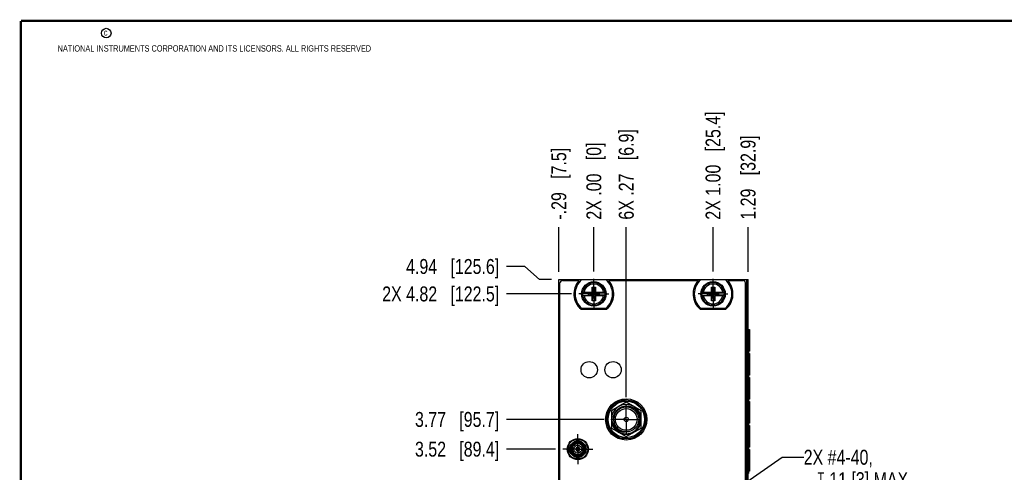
# Model space of a CAD drawing. Header units: inches. Extents: x 0.2 to 16.8, y 0.2 to 10.8.
# Tile 9 of 42: x 0.2 to 8.5, y 7 to 10.8. Entities that reach past the tile are written whole.
import ezdxf

# ---------------------------------------------------------------- set-up
doc = ezdxf.new("R2010")
doc.units = ezdxf.units.IN
doc.header["$LTSCALE"] = 0.935
doc.header["$MEASUREMENT"] = 0
doc.linetypes.add('CENTER', pattern=[0.6, 0.375, -0.075, 0.075, -0.075])
doc.layers.get('0').update_dxf_attribs({"linetype": 'CONTINUOUS'})
for name, color, linetype in [('02___PRT_ALL_AXES', 7, 'CONTINUOUS'), ('DETAIL', 7, 'CONTINUOUS'), ('DIMENSIONS', 7, 'CONTINUOUS')]:
    doc.layers.add(name, color=color, linetype=linetype)
doc.styles.get("Standard").update_dxf_attribs({"font": 'txt', "width": 0.8})
doc.dimstyles.new('DIMSTYLE_1', dxfattribs={"dimtxt": 0.125, "dimasz": 0.18, "dimexe": 0.125, "dimexo": 0.0625, "dimgap": 0.03125, "dimtad": 0, "dimtih": 1, "dimtoh": 1, "dimzin": 4, "dimdsep": 46, "dimtxsty": 'STANDARD', "dimblk": '_FILLED', "dimblk1": '_FILLED', "dimblk2": '_FILLED', "dimcen": 0.09, "dimadec": 0, "dimazin": 0, "dimtp": 0.01, "dimtm": 0.01, "dimtfac": 1, "dimtofl": 0, "dimtmove": 0, "dimatfit": 3, "dimldrblk": '_FILLED', "dimfxl": 1, "dimtolj": 1, "dimtzin": 4, "dimarcsym": 0})
doc.dimstyles.get("Standard").update_dxf_attribs({"dimtxt": 0.125, "dimasz": 0.18, "dimexe": 0.125, "dimexo": 0.0625, "dimgap": 0.09, "dimtad": 0, "dimtih": 1, "dimtoh": 1, "dimdec": 3, "dimzin": 4, "dimdsep": 46, "dimtxsty": 'STANDARD', "dimblk": '_FILLED', "dimblk1": '_FILLED', "dimblk2": '_FILLED', "dimcen": 0.09, "dimadec": 0, "dimazin": 0, "dimtol": 1, "dimtp": 0.01, "dimtm": 0.01, "dimtfac": 1, "dimtdec": 3, "dimtofl": 0, "dimtmove": 0, "dimatfit": 3, "dimldrblk": '_FILLED', "dimfxl": 1, "dimtolj": 1, "dimtzin": 4, "dimarcsym": 0})

# ---------------------------------------------------------------- blocks, each defined once
blk = doc.blocks.new('*D6')
at = {"layer": 'DIMENSIONS', "color": 2, "linetype": 'CONTINUOUS'}
blk.add_line((4.7346, 7.1708), (4.325, 7.1708), dxfattribs=at)
at = {"layer": 'DIMENSIONS', "color": 2, "linetype": 'CONTINUOUS', "insert": (4.2625, 7.2333), "char_height": 0.125, "width": 1.125, "attachment_point": 3, "line_spacing_factor": 0.9}
blk.add_mtext('3.52{\\Ftxt.shx;\\W1.000000;\\H0.125000; }[89.4]', dxfattribs=at)
blk = doc.blocks.new('_FILLED')
at = {"color": 0, "linetype": 'BYBLOCK'}
blk.add_solid([(0, 0), (-1, 0.174), (-1, -0.174)], dxfattribs=at)
blk = doc.blocks.new('*D7')
at = {"layer": 'DIMENSIONS', "color": 2, "linetype": 'CONTINUOUS'}
blk.add_line((5.1408, 7.4199), (4.325, 7.4199), dxfattribs=at)
at = {"layer": 'DIMENSIONS', "color": 2, "linetype": 'CONTINUOUS', "insert": (4.2625, 7.4824), "char_height": 0.125, "width": 1.125, "attachment_point": 3, "line_spacing_factor": 0.9}
blk.add_mtext('3.77{\\Ftxt.shx;\\W1.000000;\\H0.125000; }[95.7]', dxfattribs=at)
blk = doc.blocks.new('*D8')
at = {"layer": 'DIMENSIONS', "color": 2, "linetype": 'CONTINUOUS'}
blk.add_line((4.8689, 8.4714), (4.325, 8.4714), dxfattribs=at)
at = {"layer": 'DIMENSIONS', "color": 2, "linetype": 'CONTINUOUS', "insert": (4.2625, 8.5339), "char_height": 0.125, "width": 1.525, "attachment_point": 3, "line_spacing_factor": 0.9}
blk.add_mtext('2X 4.82{\\Ftxt.shx;\\W1.000000;\\H0.125000; }[122.5]', dxfattribs=at)
blk = doc.blocks.new('*D9')
at = {"layer": 'DIMENSIONS', "color": 2, "linetype": 'CONTINUOUS'}
for p, q in [((4.4779, 8.7013), (4.325, 8.7013)), ((4.5996, 8.5934), (4.4779, 8.7013)), ((4.7, 8.5934), (4.5996, 8.5934))]:
    blk.add_line(p, q, dxfattribs=at)
at = {"layer": 'DIMENSIONS', "color": 2, "linetype": 'CONTINUOUS', "insert": (4.2625, 8.7638), "char_height": 0.125, "width": 1.225, "attachment_point": 3, "line_spacing_factor": 0.9}
blk.add_mtext('4.94{\\Ftxt.shx;\\W1.000000;\\H0.125000; }[125.6]', dxfattribs=at)
blk = doc.blocks.new('*D19')
at = {"layer": 'DIMENSIONS', "color": 2, "linetype": 'CONTINUOUS'}
blk.add_line((4.7625, 8.6559), (4.7625, 9.0309), dxfattribs=at)
at = {"layer": 'DIMENSIONS', "color": 2, "linetype": 'CONTINUOUS', "insert": (4.7, 9.0934), "char_height": 0.125, "width": 1.025, "attachment_point": 1, "rotation": 90, "line_spacing_factor": 0.9}
blk.add_mtext('-.29{\\Ftxt.shx;\\W1.000000;\\H0.125000; }[7.5]', dxfattribs=at)
blk = doc.blocks.new('*D20')
at = {"layer": 'DIMENSIONS', "color": 2, "linetype": 'CONTINUOUS'}
blk.add_line((5.0565, 8.659), (5.0565, 9.0309), dxfattribs=at)
at = {"layer": 'DIMENSIONS', "color": 2, "linetype": 'CONTINUOUS', "insert": (4.994, 9.0934), "char_height": 0.125, "width": 1.025, "attachment_point": 1, "rotation": 90, "line_spacing_factor": 0.9}
blk.add_mtext('2X .00{\\Ftxt.shx;\\W1.000000;\\H0.125000; }[0]', dxfattribs=at)
blk = doc.blocks.new('*D21')
at = {"layer": 'DIMENSIONS', "color": 2, "linetype": 'CONTINUOUS'}
blk.add_line((6.0565, 8.659), (6.0565, 9.0309), dxfattribs=at)
at = {"layer": 'DIMENSIONS', "color": 2, "linetype": 'CONTINUOUS', "insert": (5.994, 9.0934), "char_height": 0.125, "width": 1.425, "attachment_point": 1, "rotation": 90, "line_spacing_factor": 0.9}
blk.add_mtext('2X 1.00{\\Ftxt.shx;\\W1.000000;\\H0.125000; }[25.4]', dxfattribs=at)
blk = doc.blocks.new('*D22')
at = {"layer": 'DIMENSIONS', "color": 2, "linetype": 'CONTINUOUS'}
blk.add_line((6.3505, 8.6559), (6.3505, 9.0309), dxfattribs=at)
at = {"layer": 'DIMENSIONS', "color": 2, "linetype": 'CONTINUOUS', "insert": (6.288, 9.0934), "char_height": 0.125, "width": 1.125, "attachment_point": 1, "rotation": 90, "line_spacing_factor": 0.9}
blk.add_mtext('1.29{\\Ftxt.shx;\\W1.000000;\\H0.125000; }[32.9]', dxfattribs=at)
blk = doc.blocks.new('*D23')
at = {"layer": 'DIMENSIONS', "color": 2, "linetype": 'CONTINUOUS'}
blk.add_line((5.3284, 7.6075), (5.3284, 9.0309), dxfattribs=at)
at = {"layer": 'DIMENSIONS', "color": 2, "linetype": 'CONTINUOUS', "insert": (5.2659, 9.0934), "char_height": 0.125, "width": 1.225, "attachment_point": 1, "rotation": 90, "line_spacing_factor": 0.9}
blk.add_mtext('6X .27{\\Ftxt.shx;\\W1.000000;\\H0.125000; }[6.9]', dxfattribs=at)

msp = doc.modelspace()

# ---------------------------------------------------------------- linework, layer by layer
at = {"color": 7, "linetype": 'CONTINUOUS'}
for p, q in [((4.7625, 3.4554), (4.7625, 8.5934)), ((4.7625, 8.5934), (6.3505, 8.5934)), ((6.3505, 3.5284), (6.3505, 8.5934)), ((4.7725, 4.4788), (4.7725, 8.5634)), ((4.7925, 8.5834), (4.9319, 8.5834)), ((5.1602, 8.5899), (4.9527, 8.5899)), ((5.0427, 8.4143), (5.0702, 8.5284)), ((5.0427, 8.4851), (5.0427, 8.5284)), ((5.0702, 8.4143), (5.0427, 8.5284)), ((5.0427, 8.5284), (5.0702, 8.5284)), ((5.0702, 8.5284), (5.0702, 8.4851)), ((5.181, 8.5834), (5.9319, 8.5834)), ((6.1602, 8.5899), (5.9527, 8.5899)), ((6.0427, 8.4143), (6.0702, 8.5284)), ((6.0427, 8.4851), (6.0427, 8.5284)), ((6.0702, 8.4143), (6.0427, 8.5284)), ((6.0427, 8.5284), (6.0702, 8.5284)), ((6.0702, 8.5284), (6.0702, 8.4851)), ((6.181, 8.5834), (6.3085, 8.5834)), ((6.3285, 3.5584), (6.3285, 8.5634)), ((4.9618, 8.4851), (5.0447, 8.4851)), ((4.9618, 8.4576), (5.0447, 8.4576)), ((5.0079, 8.4831), (5.0079, 8.4596)), ((5.0079, 8.4831), (5.105, 8.4596)), ((5.0079, 8.4596), (5.105, 8.4831)), ((5.0447, 8.4831), (5.0079, 8.4831)), ((5.0079, 8.4596), (5.0447, 8.4596)), ((5.0427, 8.4143), (5.0427, 8.4576)), ((5.0447, 8.4851), (5.0447, 8.4831)), ((5.0447, 8.4596), (5.0682, 8.4831)), ((5.0682, 8.4596), (5.0447, 8.4831)), ((5.0447, 8.4596), (5.0447, 8.4576)), ((5.0682, 8.4831), (5.0682, 8.4851)), ((5.0682, 8.4851), (5.1511, 8.4851)), ((5.105, 8.4831), (5.0682, 8.4831)), ((5.0682, 8.4576), (5.0682, 8.4596)), ((5.0682, 8.4596), (5.105, 8.4596)), ((5.0682, 8.4576), (5.1511, 8.4576)), ((5.0702, 8.4576), (5.0702, 8.4143)), ((5.105, 8.4596), (5.105, 8.4831)), ((5.9618, 8.4851), (6.0447, 8.4851)), ((5.9618, 8.4576), (6.0447, 8.4576)), ((6.0079, 8.4831), (6.0079, 8.4596)), ((6.0079, 8.4596), (6.105, 8.4831)), ((6.0447, 8.4831), (6.0079, 8.4831)), ((6.0079, 8.4831), (6.105, 8.4596)), ((6.0079, 8.4596), (6.0447, 8.4596)), ((6.0427, 8.4143), (6.0427, 8.4576)), ((6.0447, 8.4851), (6.0447, 8.4831)), ((6.0447, 8.4596), (6.0682, 8.4831)), ((6.0682, 8.4596), (6.0447, 8.4831)), ((6.0447, 8.4596), (6.0447, 8.4576)), ((6.0682, 8.4831), (6.0682, 8.4851)), ((6.0682, 8.4851), (6.1511, 8.4851)), ((6.105, 8.4831), (6.0682, 8.4831)), ((6.0682, 8.4576), (6.0682, 8.4596)), ((6.0682, 8.4596), (6.105, 8.4596)), ((6.0682, 8.4576), (6.1511, 8.4576)), ((6.0702, 8.4576), (6.0702, 8.4143)), ((6.105, 8.4596), (6.105, 8.4831)), ((4.949, 8.3429), (5.1639, 8.3429)), ((4.9527, 8.3529), (5.1602, 8.3529)), ((5.0702, 8.4143), (5.0427, 8.4143)), ((5.949, 8.3429), (6.1639, 8.3429)), ((5.9527, 8.3529), (6.1602, 8.3529)), ((6.0702, 8.4143), (6.0427, 8.4143)), ((6.3505, 8.1734), (6.3612, 8.1734)), ((6.3612, 7.9914), (6.3612, 8.1734)), ((6.3531, 7.9914), (6.3531, 7.9724)), ((6.3612, 7.9914), (6.3531, 7.9914)), ((6.3531, 7.9724), (6.3612, 7.9724)), ((6.3612, 7.7905), (6.3612, 7.9724)), ((6.3531, 7.7905), (6.3531, 7.7715)), ((6.3612, 7.7905), (6.3531, 7.7905)), ((6.3531, 7.7715), (6.3612, 7.7715)), ((6.3612, 7.5895), (6.3612, 7.7715)), ((5.3284, 7.5643), (5.2034, 7.4921)), ((5.4534, 7.4921), (5.3284, 7.5643)), ((6.3531, 7.5895), (6.3531, 7.5705)), ((6.3612, 7.5895), (6.3531, 7.5895)), ((6.3531, 7.5705), (6.3612, 7.5705)), ((6.3612, 7.3886), (6.3612, 7.5705)), ((5.2034, 7.4921), (5.2034, 7.3478)), ((5.4534, 7.3478), (5.4534, 7.4921)), ((6.3531, 7.3886), (6.3531, 7.3696)), ((6.3612, 7.3886), (6.3531, 7.3886)), ((6.3531, 7.3696), (6.3612, 7.3696)), ((6.3612, 7.1876), (6.3612, 7.3696)), ((5.2034, 7.3478), (5.3284, 7.2756)), ((5.3284, 7.2756), (5.4534, 7.3478)), ((4.8426, 7.1938), (4.8426, 7.1478)), ((4.8845, 7.2007), (4.8852, 7.1998)), ((4.8852, 7.2015), (4.8882, 7.1983)), ((4.8882, 7.1983), (4.8867, 7.1989)), ((4.8962, 7.2496), (4.9485, 7.2496)), ((4.9092, 7.2171), (4.9092, 7.216)), ((4.9108, 7.213), (4.91, 7.2144)), ((4.9102, 7.2174), (4.9108, 7.213)), ((4.9196, 7.1799), (4.9196, 7.1872)), ((4.9247, 7.1799), (4.9247, 7.1872)), ((4.9399, 7.2155), (4.9378, 7.2117)), ((4.9378, 7.2117), (4.9379, 7.2132)), ((4.9389, 7.2159), (4.9382, 7.215)), ((4.9627, 7.1965), (4.9588, 7.1947)), ((4.9588, 7.1947), (4.9598, 7.1959)), ((4.9621, 7.1974), (4.9611, 7.1971)), ((6.3531, 7.1876), (6.3531, 7.1686)), ((6.3612, 7.1876), (6.3531, 7.1876)), ((4.8742, 7.1739), (4.8785, 7.1731)), ((4.8742, 7.1728), (4.8752, 7.1725)), ((4.8785, 7.1731), (4.877, 7.1727)), ((4.8816, 7.1451), (4.8856, 7.147)), ((4.8822, 7.1443), (4.8832, 7.1446)), ((4.8856, 7.147), (4.8845, 7.1458)), ((4.9045, 7.1262), (4.9066, 7.13)), ((4.9054, 7.1258), (4.9061, 7.1267)), ((4.9058, 7.1734), (4.9131, 7.1734)), ((4.9058, 7.1683), (4.9131, 7.1683)), ((4.9066, 7.13), (4.9064, 7.1285)), ((4.9196, 7.1545), (4.9196, 7.1617)), ((4.9247, 7.1545), (4.9247, 7.1617)), ((4.9313, 7.1734), (4.9385, 7.1734)), ((4.9313, 7.1683), (4.9385, 7.1683)), ((4.9341, 7.1243), (4.9335, 7.1287)), ((4.9335, 7.1287), (4.9343, 7.1273)), ((4.9351, 7.1246), (4.9351, 7.1257)), ((4.9591, 7.1402), (4.9562, 7.1434)), ((4.9562, 7.1434), (4.9576, 7.1428)), ((4.9598, 7.141), (4.9592, 7.1419)), ((4.9658, 7.1686), (4.9673, 7.1689)), ((4.9701, 7.1678), (4.9658, 7.1686)), ((4.9701, 7.1688), (4.9691, 7.1692)), ((6.3531, 7.1686), (6.3612, 7.1686)), ((6.3612, 6.9867), (6.3612, 7.1686)), ((4.9485, 7.0921), (4.8962, 7.0921)), ((6.3531, 6.9867), (6.3531, 6.9677)), ((6.3612, 6.9867), (6.3531, 6.9867))]:
    msp.add_line(p, q, dxfattribs=at)
at = {"color": 9, "linetype": 'CONTINUOUS'}
for p, q in [((6.3385, 8.5934), (6.3385, 3.5284)), ((6.3525, 4.1734), (6.3525, 8.1734)), ((6.3611, 8.1734), (6.3611, 7.9914)), ((6.3611, 7.9724), (6.3611, 7.7905)), ((6.3611, 7.7715), (6.3611, 7.5895)), ((6.3611, 7.5705), (6.3611, 7.3886)), ((6.3611, 7.3696), (6.3611, 7.1876)), ((6.3611, 7.1686), (6.3611, 6.9867))]:
    msp.add_line(p, q, dxfattribs=at)
at = {"color": 6, "linetype": 'CONTINUOUS'}
for p, q in [((5.3224, 7.5774), (5.2864, 7.5774)), ((5.3224, 7.5828), (5.3224, 7.5774)), ((5.1689, 7.3862), (5.1689, 7.4535)), ((5.1771, 7.4428), (5.1689, 7.4428)), ((5.4839, 7.3712), (5.4839, 7.4688)), ((5.1689, 7.3971), (5.1771, 7.3971)), ((5.2864, 7.2625), (5.3224, 7.2625)), ((5.3224, 7.2625), (5.3224, 7.2571))]:
    msp.add_line(p, q, dxfattribs=at)
at = {"color": 7, "linetype": 'CONTINUOUS', "const_width": 0.02}
for points in [[(0.25, 10.7586), (0.25, 0.2586)], [(16.75, 10.7586), (0.25, 10.7586)]]:
    msp.add_lwpolyline(points, dxfattribs=at)
at = {"color": 2, "linetype": 'CONTINUOUS'}
msp.add_circle((0.9659, 10.6562), 0.0403, dxfattribs=at)
at = {"color": 7, "linetype": 'CONTINUOUS'}
for centre, radius in [((5.0565, 8.4713), 0.1025), ((5.0565, 8.4713), 0.098), ((6.0565, 8.4713), 0.1025), ((6.0565, 8.4713), 0.098), ((5.0175, 7.836), 0.0685), ((5.2175, 7.836), 0.0685), ((5.3284, 7.4199), 0.173), ((5.3284, 7.4199), 0.163), ((5.3284, 7.4199), 0.1048), ((5.3284, 7.4199), 0.091), ((5.3284, 7.4199), 0.018), ((4.9222, 7.1708), 0.0889), ((4.9224, 7.1708), 0.083), ((4.9222, 7.1708), 0.0689), ((4.9222, 7.1708), 0.061), ((4.9222, 7.1708), 0.0573), ((4.9222, 7.1708), 0.0557), ((4.9222, 7.1708), 0.051), ((4.9222, 7.1708), 0.048), ((4.9222, 7.1708), 0.0325), ((4.9222, 7.1708), 0.00945)]:
    msp.add_circle(centre, radius, dxfattribs=at)
at = {"color": 6, "linetype": 'CONTINUOUS'}
msp.add_circle((5.3284, 7.4199), 0.153, dxfattribs=at)
at = {"color": 7, "linetype": 'CONTINUOUS'}
for centre, radius, start, end in [((4.7925, 8.5634), 0.02, 90, 180), ((5.0565, 8.4713), 0.1675, 138.03653, 230.09991), ((5.0565, 8.4713), 0.1575, 131.20295, 228.79705), ((5.0565, 8.4713), 0.1575, 311.20295, 48.79705), ((5.0565, 8.4713), 0.1675, 309.90009, 41.96347), ((6.0565, 8.4713), 0.1675, 138.03653, 230.09991), ((6.0565, 8.4713), 0.1575, 131.20295, 228.79705), ((6.0565, 8.4713), 0.1575, 311.20295, 48.79705), ((6.0565, 8.4713), 0.1675, 309.90009, 41.96347), ((6.3085, 8.5634), 0.02, 0, 90), ((5.0565, 8.4713), 0.0956, 171.71661, 188.28339), ((5.0565, 8.4713), 0.0956, 351.71661, 8.28339), ((6.0565, 8.4713), 0.0956, 171.71661, 188.28339), ((6.0565, 8.4713), 0.0956, 351.71661, 8.28339), ((5.3284, 7.4199), 0.125, 194.16527, 193.87226), ((5.328, 7.4227), 0.1078, 181.48389, 194.35786), ((4.9261, 7.1796), 0.048, 161.75139, 187.872), ((4.9398, 7.3017), 0.1156, 241.82066, 242.70377), ((4.9305, 7.1756), 0.048, 125.7467, 151.872), ((4.9222, 7.1708), 0.0165, 98.90299, 171.09701), ((5.0112, 7.2653), 0.1133, 205.80786, 206.70955), ((4.9317, 7.1698), 0.048, 89.73334, 115.872), ((4.9222, 7.1708), 0.0165, 8.90299, 81.09701), ((4.9293, 7.1644), 0.048, 53.69457, 79.872), ((5.0497, 7.1949), 0.1133, 169.80796, 170.70945), ((4.9241, 7.1614), 0.048, 17.7728, 43.872), ((5.0412, 7.1137), 0.1156, 133.82066, 134.70377), ((4.9202, 7.1803), 0.048, 197.7728, 223.872), ((4.8595, 7.287), 0.1156, 277.82066, 278.70377), ((4.8032, 7.228), 0.1156, 313.82066, 314.70377), ((4.915, 7.1773), 0.048, 233.69457, 259.872), ((4.9222, 7.1708), 0.0165, 188.90299, 261.09701), ((4.7946, 7.1468), 0.1133, 349.80796, 350.70945), ((4.9222, 7.1708), 0.0139, 169.37401, 190.62599), ((4.9126, 7.1719), 0.048, 269.72281, 295.872), ((4.9222, 7.1708), 0.0139, 79.37401, 100.62599), ((4.9222, 7.1708), 0.0139, 259.37401, 280.62599), ((4.9222, 7.1708), 0.0165, 278.90299, 351.09701), ((4.831, 7.0753), 0.1156, 25.82066, 26.70377), ((4.9222, 7.1708), 0.0139, 349.37401, 10.62599), ((4.9138, 7.166), 0.048, 305.7467, 331.872), ((4.9046, 7.04), 0.1156, 61.82066, 62.70377), ((4.9182, 7.1621), 0.048, 341.75139, 7.872), ((4.9848, 7.0546), 0.1156, 97.82066, 98.70377)]:
    msp.add_arc(centre, radius, start, end, dxfattribs=at)
at = {"color": 9, "linetype": 'CONTINUOUS'}
for centre, radius, start, end in [((5.0565, 8.4713), 0.0947, 8.36375, 171.63625), ((5.0565, 8.4713), 0.0832, 9.53349, 170.46651), ((6.0565, 8.4713), 0.0947, 8.36375, 171.63625), ((6.0565, 8.4713), 0.0832, 9.53349, 170.46651), ((5.0565, 8.4713), 0.0947, 188.36622, 351.63378), ((5.0565, 8.4713), 0.0832, 189.53307, 350.46652), ((6.0565, 8.4713), 0.0947, 188.36622, 351.63378), ((6.0565, 8.4713), 0.0832, 189.53307, 350.46652), ((5.3284, 7.4199), 0.1074, 193.30374, 260.15995), ((4.9222, 7.1708), 0.0114, 102.95219, 167.04781), ((4.9222, 7.1708), 0.0114, 192.95219, 257.04781), ((4.9222, 7.1708), 0.0114, 12.95219, 77.04781), ((4.9222, 7.1708), 0.0114, 282.95219, 347.04781)]:
    msp.add_arc(centre, radius, start, end, dxfattribs=at)
at = {"color": 6, "linetype": 'CONTINUOUS'}
for start, end in [(117.65897, 120.57065), (116.80647, 116.98417), (175.05214, 184.83464), (239.94809, 243.33073)]:
    msp.add_arc((5.3279, 7.4199), 0.125, start, end, dxfattribs=at)
at = {"color": 7, "linetype": 'CONTINUOUS'}
for points, knots in [([(5.2203, 7.4199), (5.2203, 7.4218), (5.2203, 7.4255), (5.2205, 7.431), (5.2211, 7.4365), (5.2219, 7.4419), (5.223, 7.4474), (5.2244, 7.4527), (5.2261, 7.458), (5.2277, 7.4623), (5.2291, 7.4657), (5.2302, 7.4682), (5.2314, 7.4707), (5.2327, 7.4732), (5.234, 7.4756), (5.2358, 7.4788), (5.2382, 7.4827), (5.2414, 7.4872), (5.2448, 7.4916), (5.2484, 7.4958), (5.2522, 7.4998), (5.2562, 7.5036), (5.2603, 7.5072), (5.2647, 7.5106), (5.2692, 7.5138), (5.2739, 7.5167), (5.2803, 7.5204), (5.2887, 7.5243), (5.2973, 7.5273), (5.3045, 7.5293), (5.3098, 7.5305), (5.3153, 7.5314), (5.3208, 7.532), (5.3263, 7.5324), (5.3318, 7.5325), (5.3373, 7.5323), (5.3428, 7.5319), (5.3483, 7.5312), (5.3538, 7.5302), (5.3591, 7.529), (5.3645, 7.5275), (5.3697, 7.5257), (5.3748, 7.5237), (5.3799, 7.5214), (5.3848, 7.5189), (5.3896, 7.5162), (5.3943, 7.5132), (5.3988, 7.5101), (5.4031, 7.5067), (5.4073, 7.5031), (5.4113, 7.4993), (5.4151, 7.4953), (5.42, 7.4897), (5.4255, 7.4823), (5.4303, 7.4745), (5.4337, 7.4679), (5.436, 7.4629), (5.438, 7.4578), (5.4398, 7.4525), (5.4414, 7.4472), (5.4427, 7.4419), (5.4437, 7.4364), (5.4447, 7.4291), (5.4451, 7.4236), (5.4452, 7.4199)], [0, 0, 0, 0, 0.015626, 0.031251, 0.046876, 0.062501, 0.078126, 0.093751, 0.109376, 0.125001, 0.132814, 0.140627, 0.14844, 0.156253, 0.164066, 0.171879, 0.187504, 0.203129, 0.218754, 0.234379, 0.250005, 0.26563, 0.281256, 0.296882, 0.312508, 0.328133, 0.343759, 0.375001, 0.406243, 0.421869, 0.437495, 0.453121, 0.468746, 0.484372, 0.499998, 0.515624, 0.53125, 0.546876, 0.562501, 0.578127, 0.593752, 0.609378, 0.625003, 0.640628, 0.656254, 0.671879, 0.687505, 0.70313, 0.718756, 0.734381, 0.750007, 0.765633, 0.781259, 0.812503, 0.843746, 0.859372, 0.874999, 0.890625, 0.906251, 0.921877, 0.937504, 0.95313, 0.968756, 1, 1, 1, 1]), ([(5.2082, 7.4545), (5.2078, 7.4525), (5.2071, 7.4484), (5.2064, 7.4424), (5.2059, 7.4363), (5.2058, 7.4301), (5.2059, 7.425), (5.2062, 7.421), (5.2066, 7.4169), (5.2071, 7.4128), (5.2077, 7.4088), (5.2083, 7.4058), (5.209, 7.4028), (5.2097, 7.3998), (5.2105, 7.3969), (5.2114, 7.394), (5.2124, 7.391), (5.2138, 7.3872), (5.2153, 7.3834), (5.217, 7.3797), (5.2183, 7.3769), (5.2197, 7.3742), (5.2211, 7.3715), (5.2227, 7.3689), (5.2248, 7.3654), (5.2271, 7.362), (5.2295, 7.3587), (5.2314, 7.3563), (5.2333, 7.3539), (5.2353, 7.3516), (5.2374, 7.3493), (5.2402, 7.3464), (5.2431, 7.3436), (5.2462, 7.3408), (5.2485, 7.3389), (5.2509, 7.337), (5.2534, 7.3351), (5.2559, 7.3334), (5.2584, 7.3316), (5.261, 7.33), (5.2636, 7.3284), (5.2663, 7.327), (5.269, 7.3255), (5.2718, 7.3242), (5.2745, 7.3229), (5.2774, 7.3217), (5.2802, 7.3206), (5.2831, 7.3196), (5.286, 7.3187), (5.2889, 7.3178), (5.2919, 7.317), (5.2949, 7.3163), (5.2979, 7.3157), (5.3009, 7.3152), (5.3049, 7.3146), (5.308, 7.3143), (5.31, 7.3141)], [0, 0, 0, 0, 0.031265, 0.062529, 0.093793, 0.125056, 0.156317, 0.171948, 0.187579, 0.218838, 0.234469, 0.2501, 0.26573, 0.28136, 0.296989, 0.312618, 0.328247, 0.343876, 0.37513, 0.390758, 0.406386, 0.422013, 0.43764, 0.453267, 0.468893, 0.500143, 0.515769, 0.531395, 0.54702, 0.562644, 0.578269, 0.593893, 0.625138, 0.640761, 0.656384, 0.672007, 0.687629, 0.703251, 0.718873, 0.734494, 0.750115, 0.765735, 0.781356, 0.796976, 0.812595, 0.828215, 0.843834, 0.859453, 0.875071, 0.890689, 0.906306, 0.921923, 0.93754, 0.953156, 0.968772, 1, 1, 1, 1]), ([(5.207, 7.39), (5.2075, 7.3882), (5.2085, 7.3847), (5.2103, 7.3795), (5.2123, 7.3744), (5.2145, 7.3694), (5.217, 7.3645), (5.2196, 7.3597), (5.2225, 7.355), (5.2256, 7.3505), (5.2288, 7.3461), (5.2323, 7.3418), (5.2359, 7.3378), (5.2398, 7.3338), (5.2438, 7.3301), (5.2479, 7.3265), (5.2522, 7.3231), (5.2567, 7.3199), (5.2605, 7.3174), (5.2636, 7.3155), (5.266, 7.3142), (5.2684, 7.3129), (5.2709, 7.3116), (5.2733, 7.3104), (5.2766, 7.3089), (5.2808, 7.3071), (5.286, 7.3052), (5.2912, 7.3036), (5.2965, 7.3021), (5.3019, 7.3009), (5.3073, 7.3), (5.3127, 7.2993), (5.3182, 7.2988), (5.3236, 7.2986), (5.3291, 7.2987), (5.3346, 7.2989), (5.34, 7.2995), (5.3455, 7.3003), (5.3509, 7.3013), (5.3562, 7.3025), (5.3615, 7.3041), (5.3667, 7.3058), (5.3735, 7.3084), (5.3801, 7.3115), (5.3865, 7.3151), (5.3912, 7.318), (5.3957, 7.3211), (5.4001, 7.3243), (5.4043, 7.3278), (5.4084, 7.3315), (5.4122, 7.3354), (5.416, 7.3394), (5.4195, 7.3436), (5.4222, 7.3473), (5.4244, 7.3502), (5.4259, 7.3525), (5.4274, 7.3548), (5.4288, 7.3572), (5.4302, 7.3595), (5.4315, 7.3619), (5.4327, 7.3644), (5.4343, 7.3676), (5.4362, 7.3718), (5.4382, 7.3769), (5.4399, 7.3821), (5.4415, 7.3874), (5.4427, 7.3927), (5.4437, 7.3981), (5.4445, 7.4035), (5.445, 7.409), (5.4453, 7.4145), (5.4453, 7.4181), (5.4452, 7.4199)], [0, 0, 0, 0, 0.015625, 0.031251, 0.046876, 0.062502, 0.078127, 0.093753, 0.109378, 0.125003, 0.140629, 0.156254, 0.171879, 0.187504, 0.203129, 0.218754, 0.234378, 0.250003, 0.265628, 0.273441, 0.281253, 0.289066, 0.296879, 0.304692, 0.312505, 0.328129, 0.343754, 0.359379, 0.375004, 0.390629, 0.406254, 0.421879, 0.437504, 0.45313, 0.468755, 0.48438, 0.500005, 0.51563, 0.531255, 0.54688, 0.562506, 0.578131, 0.593756, 0.624998, 0.640623, 0.656248, 0.671873, 0.687498, 0.703123, 0.718748, 0.734373, 0.749998, 0.765623, 0.781248, 0.789061, 0.796874, 0.804687, 0.8125, 0.820313, 0.828126, 0.835939, 0.843752, 0.859377, 0.875001, 0.890626, 0.906251, 0.921876, 0.937501, 0.953126, 0.96875, 0.984375, 1, 1, 1, 1]), ([(5.2236, 7.396), (5.2241, 7.394), (5.2253, 7.3901), (5.2273, 7.3843), (5.2297, 7.3786), (5.2323, 7.373), (5.2353, 7.3676), (5.2386, 7.3624), (5.2416, 7.3582), (5.2441, 7.3549), (5.2467, 7.3518), (5.2501, 7.3479), (5.2545, 7.3436), (5.2583, 7.3402), (5.2615, 7.3376), (5.2639, 7.3357), (5.2664, 7.3339), (5.269, 7.3321), (5.2716, 7.3304), (5.2742, 7.3288), (5.2769, 7.3273), (5.2796, 7.3259), (5.2824, 7.3245), (5.2842, 7.3236), (5.2852, 7.3232)], [0, 0, 0, 0, 0.062487, 0.124976, 0.187467, 0.24996, 0.312454, 0.374949, 0.437447, 0.468699, 0.499952, 0.562451, 0.624953, 0.687455, 0.71871, 0.749965, 0.78122, 0.812475, 0.843729, 0.874984, 0.906238, 0.937492, 0.968746, 1, 1, 1, 1]), ([(5.2852, 7.3232), (5.2858, 7.3229), (5.2871, 7.3224), (5.289, 7.3216), (5.291, 7.3208), (5.293, 7.3201), (5.2949, 7.3194), (5.2969, 7.3187), (5.2986, 7.3182), (5.3, 7.3178), (5.301, 7.3175), (5.302, 7.3172), (5.303, 7.317), (5.304, 7.3167), (5.305, 7.3164), (5.3059, 7.3162), (5.3065, 7.316), (5.3071, 7.3159), (5.3076, 7.3158), (5.3081, 7.3157), (5.3086, 7.3156), (5.3091, 7.3154), (5.3096, 7.3153), (5.3101, 7.3152), (5.3106, 7.3151), (5.3111, 7.315), (5.3114, 7.3149), (5.3117, 7.3148), (5.3119, 7.3148), (5.3122, 7.3147), (5.3124, 7.3147), (5.3125, 7.3146), (5.3127, 7.3146), (5.3128, 7.3145), (5.3129, 7.3145), (5.313, 7.3145), (5.3131, 7.3144), (5.3132, 7.3144), (5.3133, 7.3144), (5.3133, 7.3144), (5.3134, 7.3143), (5.3134, 7.3143), (5.3134, 7.3143), (5.3135, 7.3143), (5.3135, 7.3143), (5.3135, 7.3142), (5.3135, 7.3142), (5.3135, 7.3142), (5.3136, 7.3142), (5.3136, 7.3142), (5.3136, 7.3142), (5.3135, 7.3141), (5.3135, 7.3141), (5.3135, 7.3141), (5.3135, 7.3141), (5.3135, 7.3141), (5.3134, 7.3141), (5.3134, 7.3141), (5.3134, 7.3141), (5.3133, 7.3141), (5.3132, 7.3141), (5.3132, 7.314), (5.3131, 7.314), (5.313, 7.314), (5.3129, 7.314), (5.3127, 7.314), (5.3126, 7.314), (5.3125, 7.314), (5.3123, 7.314), (5.3121, 7.314), (5.3118, 7.314), (5.3116, 7.314), (5.3113, 7.314), (5.311, 7.314), (5.3106, 7.3141), (5.3103, 7.3141), (5.3101, 7.3141), (5.31, 7.3141)], [0, 0, 0, 0, 0.062759, 0.125518, 0.188276, 0.251034, 0.313791, 0.376546, 0.4393, 0.470677, 0.502052, 0.533427, 0.5648, 0.596172, 0.627541, 0.658908, 0.674591, 0.690272, 0.705952, 0.72163, 0.737307, 0.752982, 0.768653, 0.784321, 0.799983, 0.815638, 0.823461, 0.831281, 0.839097, 0.846906, 0.854707, 0.858603, 0.862495, 0.866382, 0.870262, 0.874132, 0.877988, 0.879907, 0.881819, 0.883721, 0.885605, 0.886539, 0.887464, 0.888378, 0.889274, 0.890146, 0.890979, 0.891375, 0.891753, 0.892459, 0.893162, 0.893536, 0.893927, 0.894748, 0.895606, 0.89649, 0.897391, 0.898305, 0.899227, 0.90109, 0.902972, 0.904866, 0.906768, 0.910593, 0.914435, 0.918288, 0.922151, 0.92602, 0.929894, 0.937655, 0.945428, 0.953209, 0.960997, 0.96879, 0.984389, 0.992193, 1, 1, 1, 1])]:
    msp.add_open_spline(points, degree=3, knots=knots, dxfattribs=at)
at = {"layer": '02___PRT_ALL_AXES', "color": 7, "linetype": 'CENTER'}
for p, q in [((5.0565, 8.4713), (5.0565, 8.5965)), ((6.0565, 8.4713), (6.0565, 8.5965)), ((5.0565, 8.4713), (4.9314, 8.4713)), ((5.0565, 8.4713), (5.0565, 8.3463)), ((5.0565, 8.4713), (5.1816, 8.4713)), ((6.0565, 8.4713), (5.9314, 8.4713)), ((6.0565, 8.4713), (6.0565, 8.3463)), ((6.0565, 8.4713), (6.1816, 8.4713)), ((5.3284, 7.4199), (5.3284, 7.545)), ((5.3284, 7.4199), (5.2033, 7.4199)), ((5.3284, 7.4199), (5.3284, 7.2948)), ((5.3284, 7.4199), (5.4535, 7.4199)), ((4.9222, 7.1708), (4.9222, 7.2959)), ((4.9222, 7.1708), (4.7971, 7.1708)), ((4.9222, 7.1708), (4.9222, 7.0457)), ((4.9222, 7.1708), (5.0473, 7.1708))]:
    msp.add_line(p, q, dxfattribs=at)

# ---------------------------------------------------------------- texts
at = {"color": 2, "linetype": 'CONTINUOUS', "char_height": 0.053, "attachment_point": 1, "line_spacing_factor": 0.9}
for s, insert, width in [('c', (0.946, 10.6893), 0.0424), ('NATIONAL INSTRUMENTS CORPORATION AND ITS LICENSORS. ALL RIGHTS RESERVED', (0.5583, 10.5546), 3.0104)]:
    msp.add_mtext(s, dxfattribs=dict(at, insert=insert, width=width))
at = {"layer": 'DETAIL', "color": 2, "linetype": 'CONTINUOUS', "insert": (6.8172, 7.1656), "char_height": 0.125, "width": 1.577083, "attachment_point": 1, "line_spacing_factor": 0.9}
msp.add_mtext('2X #4-40,\\P   \\Fgdt;{\\Fgdt;x}\\Ftxt;.11 [3] MAX', dxfattribs=at)

# ---------------------------------------------------------------- dimensions: what is measured, and where the dimension line sits
at = {"layer": 'DIMENSIONS', "color": 2, "linetype": 'CONTINUOUS'}
for feature_location, offset, dtype, origin, text, picture, middle in [((6.0565, 8.659), (0, 0.3719), 1, (5.0565, 8.5965), '2X <>', '*D21', (6.0565, 9.8059)), ((5.3284, 7.6075), (0, 1.4233), 1, (5.0565, 7.545), '6X <>', '*D23', (5.3284, 9.7059)), ((4.7625, 8.6559), (0, 0.375), 1, (5.0565, 8.5965), '-<>', '*D19', (4.7625, 9.6059)), ((5.0564593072, 8.6589501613), (0, 0.3719), 1, (5.0564593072, 8.5964501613), '2X <>', '*D20', (5.0564593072, 9.6058501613)), ((4.8689, 8.4713), (-0.5439, 0), 0, (4.9314, 3.6504), '2X <>', '*D8', (3.5, 8.4713))]:
    dim = msp.add_ordinate_dim(feature_location=feature_location, offset=offset, dtype=dtype, origin=origin, text=text, dimstyle='DIMSTYLE_1', dxfattribs=at)
    dim.commit()
    dim.dimension.update_dxf_attribs({"geometry": picture, "text_midpoint": middle})
for feature_location, offset, dtype, origin, picture, middle in [((6.3505, 8.6559), (0, 0.375), 1, (5.0565, 8.5934), '*D22', (6.3505, 9.6559)), ((4.7, 8.5934), (-0.375, 0.1079), 0, (4.7625, 3.6504), '*D9', (3.65, 8.7013)), ((5.1408, 7.4199), (-0.8158, 0), 0, (5.2033, 3.6504), '*D7', (3.7, 7.4199)), ((4.7346, 7.1708), (-0.4096, 0), 0, (4.7971, 3.6504), '*D6', (3.7, 7.1708))]:
    dim = msp.add_ordinate_dim(feature_location=feature_location, offset=offset, dtype=dtype, origin=origin, dimstyle='DIMSTYLE_1', dxfattribs=at)
    dim.commit()
    dim.dimension.update_dxf_attribs({"geometry": picture, "text_midpoint": middle})

# ---------------------------------------------------------------- leaders
at = {"layer": 'DETAIL', "color": 2, "linetype": 'CONTINUOUS'}
msp.add_leader([(5.0966, 6.0379), (6.6372, 7.1031), (6.8172, 7.1031)], dimstyle='STANDARD', override={"dimtad": 0}, dxfattribs=at)

doc.saveas('drawing.dxf')
